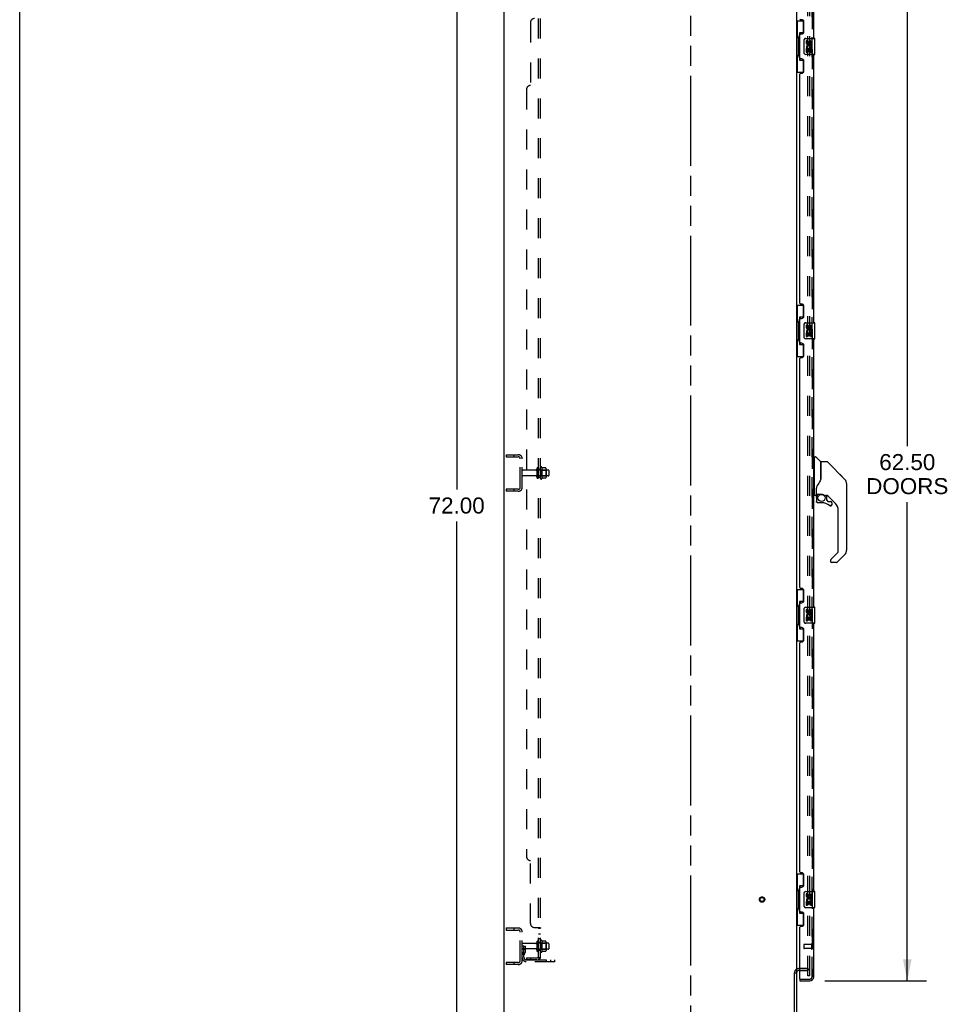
# Model space of a CAD drawing. Header units: inches. Extents: x 0 to 224, y 0 to 145.
# Tile 2 of 13: x 0 to 57, y 51 to 112. Entities that reach past the tile are written whole.
import ezdxf

# ---------------------------------------------------------------- set-up
doc = ezdxf.new("R2010")
doc.units = ezdxf.units.IN
doc.header["$LTSCALE"] = 12.302632
doc.header["$MEASUREMENT"] = 0
doc.linetypes.add('HIDDEN', pattern=[0.2, 0.1, -0.1])
doc.linetypes.add('PHANTOM', pattern=[0.8, 0.45, -0.05, 0.1, -0.05, 0.1, -0.05])
doc.layers.get('0').update_dxf_attribs({"linetype": 'CONTINUOUS'})
for name, color, linetype in [('DEFAULT_2', 8, 'HIDDEN'), ('DIMENSIONS', 7, 'CONTINUOUS'), ('DOOR_2_ASSEMBLY', 7, 'CONTINUOUS'), ('DOOR_3_ASSEMBLY', 7, 'CONTINUOUS'), ('MAIN_DOOR_ASSEMBLY', 7, 'CONTINUOUS'), ('SUBPANELS', 7, 'CONTINUOUS')]:
    doc.layers.add(name, color=color, linetype=linetype)
doc.styles.get("Standard").update_dxf_attribs({"font": 'arial.ttf'})
doc.dimstyles.new('DIMSTYLE_1', dxfattribs={"dimtxt": 0.986842, "dimasz": 1.315789, "dimexe": 0.09, "dimexo": 0.07, "dimgap": 0.0375, "dimtad": 0, "dimtih": 1, "dimtoh": 1, "dimzin": 4, "dimdsep": 46, "dimtxsty": 'Standard', "dimblk": '_FILLED', "dimblk1": '_FILLED', "dimblk2": '_FILLED', "dimcen": 0.09, "dimadec": 3, "dimazin": 1, "dimtfac": 1, "dimtdec": 3, "dimtofl": 0, "dimtmove": 0, "dimatfit": 3, "dimldrblk": '_FILLED', "dimfxl": 0, "dimtolj": 1, "dimtzin": 4, "dimarcsym": 0})

# ---------------------------------------------------------------- blocks, each defined once
blk = doc.blocks.new('_FILLED')
at = {"color": 0, "linetype": 'ByBlock'}
blk.add_solid([(0, 0), (-1, 0.2), (-1, -0.2)], dxfattribs=at)
blk = doc.blocks.new('*D18')
at = {"layer": 'DIMENSIONS', "color": 2, "linetype": 'Continuous'}
for p, q in [((28.942, 118.126), (25.703, 118.126)), ((26.887, 118.126), (26.887, 83.113)), ((26.887, 46.126), (26.887, 81.139)), ((28.942, 46.126), (25.703, 46.126))]:
    blk.add_line(p, q, dxfattribs=at)
at = {"layer": 'DIMENSIONS', "color": 2, "linetype": 'Continuous', "xscale": 1.3157894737, "yscale": 1.3157894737, "zscale": 1.3157894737}
for p, rotation in [((26.887, 118.126), 90), ((26.887, 46.126), 270)]:
    blk.add_blockref('_FILLED', p, dxfattribs=dict(at, rotation=rotation))
at = {"layer": 'DIMENSIONS', "color": 2, "linetype": 'Continuous', "insert": (26.887, 82.62), "char_height": 0.9868, "width": 3.44844, "attachment_point": 2, "line_spacing_factor": 0.9}
blk.add_mtext('72.00', dxfattribs=at)
blk = doc.blocks.new('*D19')
at = {"layer": 'DIMENSIONS', "color": 2, "linetype": 'Continuous'}
for p, q in [((49.533, 115.376), (55.797, 115.376)), ((54.613, 115.376), (54.613, 85.786)), ((54.613, 52.876), (54.613, 82.332)), ((49.533, 52.876), (55.797, 52.876))]:
    blk.add_line(p, q, dxfattribs=at)
at = {"layer": 'DIMENSIONS', "color": 2, "linetype": 'Continuous', "xscale": 1.3157894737, "yscale": 1.3157894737, "zscale": 1.3157894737}
for p, rotation in [((54.613, 115.376), 90), ((54.613, 52.876), 270)]:
    blk.add_blockref('_FILLED', p, dxfattribs=dict(at, rotation=rotation))
at = {"layer": 'DIMENSIONS', "color": 2, "linetype": 'Continuous', "insert": (54.613, 85.292), "char_height": 0.9868, "width": 5.04794, "attachment_point": 2, "line_spacing_factor": 0.9}
blk.add_mtext('62.50\\PDOORS', dxfattribs=at)

msp = doc.modelspace()

# ---------------------------------------------------------------- linework, layer by layer
at = {"color": 7, "linetype": 'Continuous'}
for p, q in [((0, 0), (0, 144.737)), ((29.8, 46.251), (29.8, 118.001)), ((47.8, 114.845), (47.8, 53.407)), ((47.675, 46.376), (47.675, 53.37)), ((47.682, 53.376), (47.8, 53.376)), ((47.8, 53.376), (47.8, 46.376)), ((47.81, 53.601), (47.815, 53.601)), ((47.925, 53.626), (48.004, 53.626)), ((48.004, 53.501), (47.925, 53.501))]:
    msp.add_line(p, q, dxfattribs=at)
at = {"color": 7, "linetype": 'PHANTOM'}
msp.add_line((41.3, 43.983), (41.3, 121.047), dxfattribs=at)
at = {"color": 7, "linetype": 'Continuous'}
msp.add_arc((47.925, 53.376), 0.125, 90, 180, dxfattribs=at)
at = {"color": 3, "linetype": 'Continuous'}
msp.add_arc((47.925, 53.376), 0.25, 90, 119.5861, dxfattribs=at)
at = {"layer": 'DEFAULT_2', "color": 8, "linetype": 'HIDDEN'}
for p, q in [((48.488, 53.189), (48.488, 115.064)), ((48.613, 53.189), (48.613, 115.064)), ((29.925, 85.251), (29.925, 85.126)), ((29.925, 85.251), (30.675, 85.251)), ((29.925, 85.126), (30.675, 85.126)), ((30.401, 85.251), (30.401, 85.126)), ((30.8, 83.251), (30.8, 85.001)), ((30.925, 83.251), (30.925, 85.001)), ((31.757, 84.292), (30.955, 84.292)), ((31.819, 84.391), (31.819, 83.862)), ((31.925, 83.862), (31.925, 84.391)), ((32.52, 84.309), (31.925, 84.309)), ((32.05, 83.792), (32.05, 84.46)), ((32.07, 84.31), (32.05, 84.33)), ((32.07, 84.31), (32.07, 83.943)), ((32.07, 84.31), (32.366, 84.31)), ((32.12, 84.482), (32.12, 83.77)), ((32.365, 84.445), (32.147, 84.445)), ((32.366, 84.31), (32.386, 84.33)), ((32.366, 84.31), (32.366, 83.943)), ((32.386, 84.382), (32.386, 83.871)), ((32.55, 84.279), (32.55, 83.973)), ((31.757, 83.96), (30.955, 83.96)), ((32.52, 83.943), (31.925, 83.943)), ((32.07, 83.943), (32.05, 83.923)), ((32.07, 83.943), (32.366, 83.943)), ((32.365, 83.807), (32.147, 83.807)), ((32.366, 83.943), (32.386, 83.923)), ((29.925, 83.126), (29.925, 83.001)), ((30.675, 83.126), (29.925, 83.126)), ((30.401, 83.126), (30.401, 83.001)), ((30.675, 83.001), (29.925, 83.001)), ((29.925, 56.126), (30.675, 56.126)), ((29.925, 56.126), (29.925, 56.001)), ((29.925, 56.001), (30.675, 56.001)), ((30.401, 56.126), (30.401, 56.001)), ((30.8, 54.126), (30.8, 55.876)), ((30.925, 54.126), (30.925, 55.876)), ((31.757, 55.167), (30.955, 55.167)), ((31.819, 55.266), (31.819, 54.737)), ((31.925, 54.737), (31.925, 55.266)), ((32.52, 55.184), (31.925, 55.184)), ((32.05, 54.667), (32.05, 55.335)), ((32.07, 55.185), (32.05, 55.205)), ((32.07, 55.185), (32.366, 55.185)), ((32.07, 55.185), (32.07, 54.818)), ((32.12, 55.357), (32.12, 54.645)), ((32.365, 55.32), (32.147, 55.32)), ((32.366, 55.185), (32.386, 55.205)), ((32.366, 55.185), (32.366, 54.818)), ((32.386, 55.257), (32.386, 54.746)), ((32.55, 55.154), (32.55, 54.848)), ((31.029, 55.001), (30.925, 55.001)), ((31.757, 54.835), (30.955, 54.835)), ((31.013, 54.655), (30.964, 54.587)), ((31.015, 54.661), (31.015, 55.001)), ((31.015, 54.826), (31.119, 54.826)), ((31.029, 55.001), (31.119, 55.001)), ((31.029, 54.3), (31.029, 55.001)), ((31.098, 54.594), (31.049, 54.526)), ((31.119, 54.661), (31.119, 55.001)), ((32.52, 54.818), (31.925, 54.818)), ((32.07, 54.818), (32.05, 54.798)), ((32.07, 54.818), (32.366, 54.818)), ((32.365, 54.682), (32.147, 54.682)), ((32.366, 54.818), (32.386, 54.798)), ((30.675, 54.001), (29.925, 54.001)), ((29.925, 54.001), (29.925, 53.876)), ((30.401, 54.001), (30.401, 53.876)), ((31.172, 54.157), (32.925, 54.157)), ((32.925, 54.053), (31.172, 54.053)), ((32.422, 54.053), (32.422, 54.157)), ((32.678, 54.053), (32.678, 54.157)), ((32.925, 54.053), (32.925, 54.157)), ((30.675, 53.876), (29.925, 53.876)), ((48.425, 53.626), (47.925, 53.626)), ((48.004, 53.626), (48.425, 53.626)), ((48.004, 53.501), (48.425, 53.501)), ((48.613, 53.189), (48.488, 53.189)), ((48.613, 53.189), (48.488, 53.189))]:
    msp.add_line(p, q, dxfattribs=at)
for points in [[(32.147, 84.445), (32.146, 84.445), (32.144, 84.445), (32.143, 84.446), (32.143, 84.446), (32.142, 84.446), (32.141, 84.447), (32.141, 84.447), (32.14, 84.447), (32.14, 84.448), (32.14, 84.448), (32.139, 84.448), (32.139, 84.449), (32.139, 84.449), (32.139, 84.449), (32.138, 84.45), (32.138, 84.45), (32.138, 84.45), (32.138, 84.45)], [(32.374, 84.439), (32.373, 84.441), (32.372, 84.442), (32.371, 84.443), (32.37, 84.444), (32.368, 84.445), (32.366, 84.445), (32.365, 84.445)], [(32.138, 83.802), (32.138, 83.802), (32.138, 83.803), (32.138, 83.803), (32.139, 83.803), (32.139, 83.803), (32.139, 83.804), (32.139, 83.804), (32.14, 83.804), (32.14, 83.805), (32.14, 83.805), (32.141, 83.805), (32.141, 83.806), (32.142, 83.806), (32.143, 83.806), (32.143, 83.807), (32.144, 83.807), (32.146, 83.807), (32.147, 83.807)], [(32.374, 83.813), (32.373, 83.812), (32.372, 83.81), (32.371, 83.809), (32.37, 83.808), (32.368, 83.808), (32.366, 83.807), (32.365, 83.807)], [(32.147, 55.32), (32.146, 55.32), (32.144, 55.32), (32.143, 55.321), (32.143, 55.321), (32.142, 55.321), (32.141, 55.322), (32.141, 55.322), (32.14, 55.322), (32.14, 55.323), (32.14, 55.323), (32.139, 55.323), (32.139, 55.324), (32.139, 55.324), (32.139, 55.324), (32.138, 55.325), (32.138, 55.325), (32.138, 55.325), (32.138, 55.325)], [(32.374, 55.314), (32.373, 55.316), (32.372, 55.317), (32.371, 55.318), (32.37, 55.319), (32.368, 55.32), (32.366, 55.32), (32.365, 55.32)], [(32.138, 54.677), (32.138, 54.677), (32.138, 54.678), (32.138, 54.678), (32.139, 54.678), (32.139, 54.678), (32.139, 54.679), (32.139, 54.679), (32.14, 54.679), (32.14, 54.68), (32.14, 54.68), (32.141, 54.68), (32.141, 54.681), (32.142, 54.681), (32.143, 54.681), (32.143, 54.682), (32.144, 54.682), (32.146, 54.682), (32.147, 54.682)], [(32.374, 54.688), (32.373, 54.687), (32.372, 54.685), (32.371, 54.684), (32.37, 54.683), (32.368, 54.683), (32.366, 54.682), (32.365, 54.682)]]:
    msp.add_lwpolyline(points, dxfattribs=at)
for radius in [0.164, 0.124]:
    msp.add_circle((45.675, 57.876), radius, dxfattribs=at)
for centre, radius, start, end in [((30.675, 85.001), 0.25, 0, 90), ((30.675, 85.001), 0.125, 0, 90), ((30.955, 84.262), 0.03, 90, 180), ((31.757, 84.355), 0.0625, 270, 360), ((31.872, 84.391), 0.053, 0, 180), ((32.089, 84.46), 0.0384, 34.44966, 180), ((31.52, 84.126), 0.698, 27.6814, 30.66313), ((32.245, 84.382), 0.141, 0, 23.95), ((32.52, 84.279), 0.03, 0, 90), ((30.955, 83.99), 0.03, 180, 270), ((31.757, 83.898), 0.0625, 0, 90), ((31.872, 83.862), 0.053, 180, 360), ((32.089, 83.792), 0.0384, 180, 325.55034), ((31.52, 84.126), 0.698, 329.33687, 332.3186), ((32.245, 83.871), 0.141, 336.05, 360), ((32.52, 83.973), 0.03, 270, 360), ((30.675, 83.251), 0.25, 270, 360), ((30.675, 83.251), 0.125, 270, 360), ((30.675, 55.876), 0.25, 0, 90), ((30.675, 55.876), 0.125, 0, 90), ((30.955, 55.137), 0.03, 90, 180), ((31.757, 55.23), 0.0625, 270, 360), ((31.872, 55.266), 0.053, 0, 180), ((32.089, 55.335), 0.0384, 34.44966, 180), ((31.52, 55.001), 0.698, 27.6814, 30.66313), ((32.245, 55.257), 0.141, 0, 23.95), ((32.52, 55.154), 0.03, 0, 90), ((30.955, 54.865), 0.03, 180, 270), ((31.133, 54.465), 0.208, 144.24611, 180), ((31.005, 54.661), 0.01, 324.24611, 360), ((31.005, 54.661), 0.114, 324.24611, 360), ((31.757, 54.773), 0.0625, 0, 90), ((31.872, 54.737), 0.053, 180, 360), ((32.089, 54.667), 0.0384, 180, 325.55034), ((31.52, 55.001), 0.698, 329.33687, 332.3186), ((32.245, 54.746), 0.141, 336.05, 360), ((32.52, 54.848), 0.03, 270, 360), ((30.675, 54.126), 0.25, 270, 360), ((30.675, 54.126), 0.125, 270, 360), ((31.172, 54.3), 0.246, 180, 270), ((31.133, 54.465), 0.104, 144.24611, 180), ((31.172, 54.3), 0.142, 180, 270), ((47.925, 53.376), 0.25, 119.5861, 180), ((48.425, 53.439), 0.188, 0, 90), ((48.425, 53.439), 0.0625, 0, 90)]:
    msp.add_arc(centre, radius, start, end, dxfattribs=at)
at = {"layer": 'DOOR_2_ASSEMBLY', "color": 8, "linetype": 'HIDDEN'}
for p, q in [((48.754, 115.13), (48.754, 53.123)), ((48.024, 52.98), (48.612, 52.98))]:
    msp.add_line(p, q, dxfattribs=at)
msp.add_arc((48.612, 53.123), 0.142, 270, 360, dxfattribs=at)
at = {"layer": 'DOOR_3_ASSEMBLY', "color": 8, "linetype": 'HIDDEN'}
for p, q in [((48.754, 53.123), (48.754, 115.13)), ((48.254, 55.094), (48.254, 54.866)), ((48.711, 55.104), (48.264, 55.104)), ((48.711, 54.856), (48.264, 54.856)), ((48.711, 55.122), (48.711, 54.838)), ((48.024, 52.98), (48.612, 52.98))]:
    msp.add_line(p, q, dxfattribs=at)
at = {"layer": 'DOOR_3_ASSEMBLY', "color": 3, "linetype": 'Continuous'}
for p, q in [((48.858, 110.876), (48.858, 115.13)), ((48.124, 112.024), (48.064, 112.024)), ((48.254, 111.274), (48.254, 111.894)), ((48.004, 109.669), (48.004, 111.084)), ((48.064, 111.144), (48.124, 111.144)), ((48.858, 93.376), (48.858, 109.876)), ((48.124, 109.609), (48.064, 109.609)), ((48.254, 108.859), (48.254, 109.479)), ((48.004, 94.584), (48.004, 108.669)), ((48.064, 108.729), (48.124, 108.729)), ((48.124, 94.524), (48.064, 94.524)), ((48.254, 93.774), (48.254, 94.394)), ((48.004, 92.169), (48.004, 93.584)), ((48.064, 93.644), (48.124, 93.644)), ((48.124, 92.109), (48.064, 92.109)), ((48.858, 75.876), (48.858, 92.376)), ((48.254, 91.359), (48.254, 91.979)), ((48.004, 77.084), (48.004, 91.169)), ((48.064, 91.229), (48.124, 91.229)), ((48.124, 77.024), (48.064, 77.024)), ((48.254, 76.274), (48.254, 76.894)), ((48.004, 74.669), (48.004, 76.084)), ((48.064, 76.144), (48.124, 76.144)), ((48.124, 74.609), (48.064, 74.609)), ((48.858, 58.376), (48.858, 74.876)), ((48.254, 73.859), (48.254, 74.479)), ((48.004, 59.584), (48.004, 73.669)), ((48.064, 73.729), (48.124, 73.729)), ((48.124, 59.524), (48.064, 59.524)), ((48.254, 58.774), (48.254, 59.394)), ((48.004, 57.169), (48.004, 58.584)), ((48.064, 58.644), (48.124, 58.644)), ((48.124, 57.109), (48.064, 57.109)), ((48.254, 56.359), (48.254, 56.979)), ((48.858, 53.123), (48.858, 57.376)), ((48.004, 53), (48.004, 56.169)), ((48.064, 56.229), (48.124, 56.229)), ((48.004, 52.876), (48.612, 52.876))]:
    msp.add_line(p, q, dxfattribs=at)
at = {"layer": 'DOOR_3_ASSEMBLY', "color": 7, "linetype": 'Continuous'}
for p, q in [((47.8, 111.951), (48.241, 111.951)), ((47.839, 111.951), (47.839, 110.926)), ((48.204, 111.951), (48.204, 111.171)), ((47.818, 110.926), (47.818, 109.826)), ((47.818, 110.926), (47.94, 110.926)), ((47.94, 110.956), (47.94, 110.977)), ((47.94, 109.826), (47.94, 110.926)), ((47.977, 111.216), (47.977, 109.536)), ((48.204, 111.216), (47.977, 111.216)), ((48.263, 109.976), (48.263, 110.776)), ((48.363, 110.876), (48.903, 110.876)), ((48.401, 110.722), (48.401, 110.586)), ((48.464, 110.722), (48.401, 110.722)), ((48.464, 110.586), (48.464, 110.722)), ((48.529, 110.648), (48.529, 110.579)), ((48.59, 110.586), (48.59, 110.628)), ((48.645, 110.297), (48.702, 110.272)), ((48.652, 110.628), (48.652, 110.491)), ((48.652, 110.491), (48.715, 110.491)), ((48.715, 110.491), (48.715, 110.628)), ((48.918, 109.891), (48.918, 110.861)), ((47.818, 109.826), (47.94, 109.826)), ((47.839, 109.826), (47.839, 108.801)), ((47.94, 109.775), (47.94, 109.796)), ((48.903, 109.876), (48.363, 109.876)), ((48.401, 110.261), (48.401, 110.03)), ((48.419, 110.261), (48.401, 110.261)), ((48.401, 110.03), (48.464, 110.03)), ((48.454, 110.261), (48.481, 110.28)), ((48.454, 110.261), (48.715, 110.261)), ((48.464, 110.03), (48.464, 110.198)), ((48.464, 110.198), (48.529, 110.198)), ((48.529, 110.198), (48.529, 110.062)), ((48.529, 110.062), (48.59, 110.062)), ((48.59, 110.062), (48.59, 110.198)), ((48.59, 110.198), (48.652, 110.198)), ((48.652, 110.198), (48.652, 110.03)), ((48.652, 110.03), (48.715, 110.03)), ((48.715, 110.03), (48.715, 110.261)), ((47.977, 109.536), (48.204, 109.536)), ((48.204, 109.581), (48.204, 108.801)), ((47.8, 108.801), (48.241, 108.801)), ((47.8, 94.451), (48.241, 94.451)), ((47.839, 94.451), (47.839, 93.426)), ((48.204, 94.451), (48.204, 93.671)), ((47.818, 93.426), (47.818, 92.326)), ((47.818, 93.426), (47.94, 93.426)), ((47.94, 93.456), (47.94, 93.477)), ((47.94, 92.326), (47.94, 93.426)), ((47.977, 93.716), (47.977, 92.036)), ((48.204, 93.716), (47.977, 93.716)), ((48.363, 93.376), (48.903, 93.376)), ((48.918, 92.391), (48.918, 93.361)), ((48.263, 92.476), (48.263, 93.276)), ((48.401, 93.222), (48.401, 93.086)), ((48.464, 93.222), (48.401, 93.222)), ((48.401, 92.761), (48.401, 92.53)), ((48.419, 92.761), (48.401, 92.761)), ((48.454, 92.761), (48.481, 92.78)), ((48.454, 92.761), (48.715, 92.761)), ((48.464, 93.086), (48.464, 93.222)), ((48.529, 93.148), (48.529, 93.079)), ((48.59, 93.086), (48.59, 93.128)), ((48.645, 92.797), (48.702, 92.772)), ((48.652, 93.128), (48.652, 92.991)), ((48.652, 92.991), (48.715, 92.991)), ((48.715, 92.991), (48.715, 93.128)), ((48.715, 92.53), (48.715, 92.761)), ((47.818, 92.326), (47.94, 92.326)), ((47.839, 92.326), (47.839, 91.301)), ((47.94, 92.275), (47.94, 92.296)), ((48.903, 92.376), (48.363, 92.376)), ((48.401, 92.53), (48.464, 92.53)), ((48.464, 92.53), (48.464, 92.698)), ((48.464, 92.698), (48.529, 92.698)), ((48.529, 92.698), (48.529, 92.562)), ((48.529, 92.562), (48.59, 92.562)), ((48.59, 92.562), (48.59, 92.698)), ((48.59, 92.698), (48.652, 92.698)), ((48.652, 92.698), (48.652, 92.53)), ((48.652, 92.53), (48.715, 92.53)), ((47.977, 92.036), (48.204, 92.036)), ((48.204, 92.081), (48.204, 91.301)), ((47.8, 91.301), (48.241, 91.301)), ((48.898, 85.071), (48.858, 85.071)), ((48.898, 82.756), (48.898, 85.122)), ((48.906, 85.13), (48.96, 85.13)), ((49.283, 84.824), (48.988, 85.119)), ((49.291, 84.803), (49.291, 83.751)), ((49.299, 83.763), (49.299, 84.807)), ((49.66, 84.815), (49.307, 84.815)), ((49.716, 84.792), (50.759, 83.749)), ((49.299, 83.772), (49.278, 83.714)), ((50.453, 84.055), (50.453, 84.055)), ((50.759, 83.749), (50.459, 84.049)), ((50.826, 83.66), (50.826, 83.659)), ((49.016, 83.193), (49.016, 83.19)), ((49.016, 83.19), (49.016, 82.788)), ((49.016, 83.112), (49.017, 83.118)), ((49.016, 83.105), (49.016, 83.112)), ((49.017, 83.118), (49.018, 83.125)), ((49.018, 83.125), (49.019, 83.131)), ((49.019, 83.131), (49.02, 83.138)), ((49.025, 83.219), (49.024, 83.195)), ((49.024, 82.839), (49.024, 83.195)), ((50.874, 83.471), (50.874, 79.368)), ((48.898, 82.807), (48.858, 82.807)), ((48.976, 82.748), (48.906, 82.748)), ((49.02, 82.615), (49.02, 82.378)), ((49.022, 82.615), (49.031, 82.615)), ((49.043, 82.82), (49.339, 82.82)), ((49.143, 82.82), (49.077, 82.754)), ((49.083, 82.749), (49.081, 82.751)), ((49.085, 82.747), (49.083, 82.749)), ((49.535, 82.748), (49.611, 82.748)), ((49.65, 82.744), (49.65, 82.461)), ((49.653, 82.453), (49.725, 82.381)), ((50.189, 82.252), (49.694, 82.747)), ((49.031, 82.378), (49.022, 82.378)), ((49.335, 82.299), (49.098, 82.299)), ((49.733, 82.378), (49.886, 82.378)), ((49.894, 82.103), (49.886, 82.103)), ((49.963, 82.18), (49.954, 82.18)), ((49.963, 82.18), (49.962, 82.171)), ((49.965, 82.299), (49.965, 82.18)), ((50.362, 79.283), (50.362, 81.834)), ((49.908, 78.795), (50.339, 79.227)), ((50.759, 79.09), (50.307, 78.637)), ((49.89, 78.753), (49.89, 78.693)), ((50.251, 78.614), (49.969, 78.614)), ((47.8, 76.951), (48.241, 76.951)), ((47.839, 76.951), (47.839, 75.926)), ((48.204, 76.951), (48.204, 76.171)), ((47.818, 75.926), (47.94, 75.926)), ((47.818, 75.926), (47.818, 74.826)), ((47.94, 75.956), (47.94, 75.977)), ((47.94, 74.826), (47.94, 75.926)), ((48.204, 76.216), (47.977, 76.216)), ((47.977, 76.216), (47.977, 74.536)), ((48.263, 74.976), (48.263, 75.776)), ((48.363, 75.876), (48.903, 75.876)), ((48.918, 74.891), (48.918, 75.861)), ((48.464, 75.722), (48.401, 75.722)), ((48.401, 75.722), (48.401, 75.586)), ((48.419, 75.261), (48.401, 75.261)), ((48.401, 75.261), (48.401, 75.03)), ((48.454, 75.261), (48.481, 75.28)), ((48.454, 75.261), (48.715, 75.261)), ((48.464, 75.586), (48.464, 75.722)), ((48.464, 75.198), (48.529, 75.198)), ((48.464, 75.03), (48.464, 75.198)), ((48.529, 75.648), (48.529, 75.579)), ((48.529, 75.198), (48.529, 75.062)), ((48.59, 75.586), (48.59, 75.628)), ((48.59, 75.198), (48.652, 75.198)), ((48.59, 75.062), (48.59, 75.198)), ((48.645, 75.297), (48.702, 75.272)), ((48.652, 75.628), (48.652, 75.491)), ((48.652, 75.491), (48.715, 75.491)), ((48.652, 75.198), (48.652, 75.03)), ((48.715, 75.491), (48.715, 75.628)), ((48.715, 75.03), (48.715, 75.261)), ((47.818, 74.826), (47.94, 74.826)), ((47.839, 74.826), (47.839, 73.801)), ((47.94, 74.775), (47.94, 74.796)), ((47.977, 74.536), (48.204, 74.536)), ((48.204, 74.581), (48.204, 73.801)), ((48.903, 74.876), (48.363, 74.876)), ((48.401, 75.03), (48.464, 75.03)), ((48.529, 75.062), (48.59, 75.062)), ((48.652, 75.03), (48.715, 75.03)), ((47.8, 73.801), (48.241, 73.801)), ((47.8, 59.451), (48.241, 59.451)), ((47.839, 59.451), (47.839, 58.426)), ((48.204, 59.451), (48.204, 58.671)), ((47.818, 58.426), (47.94, 58.426)), ((47.818, 58.426), (47.818, 57.326)), ((47.94, 58.456), (47.94, 58.477)), ((47.94, 57.326), (47.94, 58.426)), ((48.204, 58.716), (47.977, 58.716)), ((47.977, 58.716), (47.977, 57.036)), ((48.263, 57.476), (48.263, 58.276)), ((48.363, 58.376), (48.903, 58.376)), ((48.464, 58.222), (48.401, 58.222)), ((48.401, 58.222), (48.401, 58.086)), ((48.464, 58.086), (48.464, 58.222)), ((48.918, 57.391), (48.918, 58.361)), ((48.419, 57.761), (48.401, 57.761)), ((48.401, 57.761), (48.401, 57.53)), ((48.454, 57.761), (48.481, 57.78)), ((48.454, 57.761), (48.715, 57.761)), ((48.464, 57.698), (48.529, 57.698)), ((48.464, 57.53), (48.464, 57.698)), ((48.529, 58.148), (48.529, 58.079)), ((48.529, 57.698), (48.529, 57.562)), ((48.59, 58.086), (48.59, 58.128)), ((48.59, 57.698), (48.652, 57.698)), ((48.59, 57.562), (48.59, 57.698)), ((48.645, 57.797), (48.702, 57.772)), ((48.652, 58.128), (48.652, 57.991)), ((48.652, 57.991), (48.715, 57.991)), ((48.652, 57.698), (48.652, 57.53)), ((48.715, 57.991), (48.715, 58.128)), ((48.715, 57.53), (48.715, 57.761)), ((47.818, 57.326), (47.94, 57.326)), ((47.839, 57.326), (47.839, 56.301)), ((47.94, 57.275), (47.94, 57.296)), ((47.977, 57.036), (48.204, 57.036)), ((48.204, 57.081), (48.204, 56.301)), ((48.903, 57.376), (48.363, 57.376)), ((48.401, 57.53), (48.464, 57.53)), ((48.529, 57.562), (48.59, 57.562)), ((48.652, 57.53), (48.715, 57.53)), ((47.8, 56.301), (48.241, 56.301)), ((48.004, 52.98), (48.024, 52.98)), ((48.004, 52.98), (48.004, 52.876))]:
    msp.add_line(p, q, dxfattribs=at)
for points in [[(47.977, 111.192), (47.977, 111.189), (47.978, 111.185), (47.979, 111.181), (47.98, 111.177), (47.982, 111.172), (47.984, 111.167), (47.986, 111.162), (47.989, 111.156), (47.993, 111.149), (47.997, 111.142), (48.001, 111.135), (48.006, 111.127), (48.011, 111.119), (48.013, 111.115)], [(48.263, 110.776), (48.264, 110.782), (48.264, 110.789), (48.265, 110.795), (48.266, 110.801), (48.268, 110.807), (48.27, 110.812)], [(48.27, 109.94), (48.268, 109.946), (48.266, 109.952), (48.265, 109.958), (48.264, 109.964), (48.264, 109.97), (48.263, 109.976)], [(48.013, 109.637), (48.011, 109.634), (48.006, 109.625), (48.001, 109.617), (47.997, 109.61), (47.993, 109.603), (47.989, 109.597), (47.986, 109.591), (47.984, 109.585), (47.982, 109.58), (47.98, 109.575), (47.979, 109.571), (47.978, 109.567), (47.977, 109.563), (47.977, 109.56)], [(47.977, 93.692), (47.977, 93.689), (47.978, 93.685), (47.979, 93.681), (47.98, 93.677), (47.982, 93.672), (47.984, 93.667), (47.986, 93.662), (47.989, 93.656), (47.993, 93.649), (47.997, 93.642), (48.001, 93.635), (48.006, 93.627), (48.011, 93.619), (48.013, 93.615)], [(48.263, 93.276), (48.264, 93.282), (48.264, 93.289), (48.265, 93.295), (48.266, 93.301), (48.268, 93.307), (48.27, 93.312)], [(48.013, 92.137), (48.011, 92.134), (48.006, 92.125), (48.001, 92.117), (47.997, 92.11), (47.993, 92.103), (47.989, 92.097), (47.986, 92.091), (47.984, 92.085), (47.982, 92.08), (47.98, 92.075), (47.979, 92.071), (47.978, 92.067), (47.977, 92.063), (47.977, 92.06)], [(48.27, 92.44), (48.268, 92.446), (48.266, 92.452), (48.265, 92.458), (48.264, 92.464), (48.264, 92.47), (48.263, 92.476)], [(49.716, 84.792), (49.708, 84.799), (49.7, 84.805), (49.691, 84.809), (49.681, 84.812), (49.671, 84.814), (49.66, 84.815)], [(49.278, 83.714), (49.247, 83.646), (49.211, 83.575), (49.169, 83.504), (49.122, 83.431), (49.077, 83.365)], [(49.291, 83.939), (49.293, 83.939), (49.296, 83.937), (49.297, 83.936), (49.299, 83.935), (49.299, 83.933), (49.299, 83.932)], [(50.866, 83.548), (50.859, 83.578), (50.845, 83.618), (50.827, 83.657), (50.806, 83.693), (50.78, 83.726), (50.759, 83.749)], [(49.016, 83.197), (49.016, 83.196), (49.016, 83.193)], [(49.02, 83.138), (49.021, 83.141), (49.022, 83.145), (49.023, 83.149), (49.024, 83.15)], [(49.077, 83.365), (49.066, 83.349), (49.051, 83.32), (49.039, 83.288), (49.03, 83.254), (49.025, 83.219)], [(49.022, 82.615), (49.023, 82.63), (49.024, 82.646), (49.027, 82.661), (49.031, 82.675), (49.037, 82.69), (49.043, 82.704), (49.051, 82.717), (49.059, 82.73), (49.069, 82.742), (49.079, 82.753)], [(49.085, 82.747), (49.075, 82.736), (49.066, 82.724), (49.058, 82.712), (49.051, 82.699), (49.045, 82.686), (49.04, 82.673), (49.036, 82.659), (49.033, 82.644), (49.032, 82.63), (49.031, 82.615)], [(49.081, 82.751), (49.08, 82.752), (49.079, 82.752), (49.079, 82.753), (49.079, 82.753)], [(49.339, 82.82), (49.342, 82.82), (49.355, 82.819), (49.369, 82.818), (49.382, 82.816), (49.394, 82.813), (49.406, 82.81), (49.418, 82.807), (49.428, 82.803), (49.438, 82.799), (49.448, 82.795), (49.456, 82.791), (49.464, 82.787), (49.472, 82.783), (49.478, 82.779), (49.484, 82.776), (49.49, 82.772), (49.495, 82.769), (49.5, 82.766), (49.508, 82.76)], [(49.508, 82.76), (49.511, 82.758), (49.515, 82.756), (49.518, 82.754), (49.52, 82.753), (49.523, 82.751), (49.526, 82.75), (49.529, 82.749), (49.534, 82.748)], [(49.098, 82.301), (49.09, 82.302), (49.081, 82.303), (49.073, 82.305), (49.065, 82.309), (49.058, 82.313), (49.051, 82.318), (49.044, 82.323), (49.039, 82.33), (49.034, 82.337), (49.03, 82.344), (49.026, 82.352), (49.024, 82.361), (49.022, 82.369), (49.022, 82.378)], [(49.031, 82.378), (49.031, 82.37), (49.033, 82.362), (49.035, 82.355), (49.038, 82.348), (49.041, 82.342), (49.046, 82.335), (49.051, 82.33), (49.056, 82.325), (49.063, 82.32), (49.069, 82.317), (49.076, 82.314), (49.083, 82.312), (49.091, 82.31), (49.099, 82.31)], [(49.098, 82.301), (49.098, 82.301), (49.098, 82.302), (49.099, 82.303), (49.099, 82.304), (49.099, 82.305), (49.099, 82.306), (49.099, 82.31)], [(49.886, 82.103), (49.877, 82.103), (49.868, 82.105), (49.86, 82.107), (49.852, 82.111), (49.844, 82.115), (49.837, 82.12)], [(49.843, 82.127), (49.849, 82.123), (49.856, 82.119), (49.863, 82.116), (49.87, 82.114), (49.878, 82.112), (49.885, 82.112), (49.893, 82.112), (49.9, 82.113), (49.908, 82.115), (49.915, 82.118), (49.922, 82.122), (49.928, 82.126), (49.934, 82.131), (49.939, 82.137), (49.943, 82.143), (49.947, 82.15), (49.95, 82.157), (49.952, 82.164), (49.953, 82.172), (49.954, 82.18)], [(49.962, 82.171), (49.961, 82.162), (49.958, 82.154), (49.955, 82.146), (49.951, 82.139), (49.946, 82.132), (49.94, 82.125), (49.934, 82.12), (49.927, 82.115), (49.919, 82.11), (49.911, 82.107), (49.903, 82.105), (49.894, 82.103)], [(49.908, 78.795), (49.907, 78.795), (49.906, 78.794), (49.905, 78.793), (49.904, 78.792), (49.904, 78.791), (49.903, 78.79)], [(47.977, 76.192), (47.977, 76.189), (47.978, 76.185), (47.979, 76.181), (47.98, 76.177), (47.982, 76.172), (47.984, 76.167), (47.986, 76.162), (47.989, 76.156), (47.993, 76.149), (47.997, 76.142), (48.001, 76.135), (48.006, 76.127), (48.011, 76.119), (48.013, 76.115)], [(48.263, 75.776), (48.264, 75.782), (48.264, 75.789), (48.265, 75.795), (48.266, 75.801), (48.268, 75.807), (48.27, 75.812)], [(48.013, 74.637), (48.011, 74.634), (48.006, 74.625), (48.001, 74.617), (47.997, 74.61), (47.993, 74.603), (47.989, 74.597), (47.986, 74.591), (47.984, 74.585), (47.982, 74.58), (47.98, 74.575), (47.979, 74.571), (47.978, 74.567), (47.977, 74.563), (47.977, 74.56)], [(48.27, 74.94), (48.268, 74.946), (48.266, 74.952), (48.265, 74.958), (48.264, 74.964), (48.264, 74.97), (48.263, 74.976)], [(47.977, 58.692), (47.977, 58.689), (47.978, 58.685), (47.979, 58.681), (47.98, 58.677), (47.982, 58.672), (47.984, 58.667), (47.986, 58.662), (47.989, 58.656), (47.993, 58.649), (47.997, 58.642), (48.001, 58.635), (48.006, 58.627), (48.011, 58.619), (48.013, 58.615)], [(48.263, 58.276), (48.264, 58.282), (48.264, 58.289), (48.265, 58.295), (48.266, 58.301), (48.268, 58.307), (48.27, 58.312)], [(48.013, 57.137), (48.011, 57.134), (48.006, 57.125), (48.001, 57.117), (47.997, 57.11), (47.993, 57.103), (47.989, 57.097), (47.986, 57.091), (47.984, 57.085), (47.982, 57.08), (47.98, 57.075), (47.979, 57.071), (47.978, 57.067), (47.977, 57.063), (47.977, 57.06)], [(48.27, 57.44), (48.268, 57.446), (48.266, 57.452), (48.265, 57.458), (48.264, 57.464), (48.264, 57.47), (48.263, 57.476)]]:
    msp.add_lwpolyline(points, dxfattribs=at)
msp.add_circle((49.335, 82.594), 0.217, dxfattribs=at)
at = {"layer": 'DOOR_3_ASSEMBLY', "color": 3, "linetype": 'Continuous'}
for centre, radius, start, end in [((48.064, 112.084), 0.06, 180, 270), ((48.124, 111.894), 0.13, 0, 90), ((48.064, 111.084), 0.06, 90, 180), ((48.124, 111.274), 0.13, 270, 360), ((48.064, 109.669), 0.06, 180, 270), ((48.124, 109.479), 0.13, 0, 90), ((48.064, 108.669), 0.06, 90, 180), ((48.124, 108.859), 0.13, 270, 360), ((48.064, 94.584), 0.06, 180, 270), ((48.124, 94.394), 0.13, 0, 90), ((48.064, 93.584), 0.06, 90, 180), ((48.124, 93.774), 0.13, 270, 360), ((48.064, 92.169), 0.06, 180, 270), ((48.124, 91.979), 0.13, 0, 90), ((48.064, 91.169), 0.06, 90, 180), ((48.124, 91.359), 0.13, 270, 360), ((48.064, 77.084), 0.06, 180, 270), ((48.124, 76.894), 0.13, 0, 90), ((48.064, 76.084), 0.06, 90, 180), ((48.124, 76.274), 0.13, 270, 360), ((48.064, 74.669), 0.06, 180, 270), ((48.124, 74.479), 0.13, 0, 90), ((48.064, 73.669), 0.06, 90, 180), ((48.124, 73.859), 0.13, 270, 360), ((48.064, 59.584), 0.06, 180, 270), ((48.124, 59.394), 0.13, 0, 90), ((48.064, 58.584), 0.06, 90, 180), ((48.124, 58.774), 0.13, 270, 360), ((48.064, 57.169), 0.06, 180, 270), ((48.124, 56.979), 0.13, 0, 90), ((48.124, 56.359), 0.13, 270, 360), ((48.064, 56.169), 0.06, 90, 180), ((48.024, 53), 0.02, 180, 270), ((48.612, 53.123), 0.246, 270, 360)]:
    msp.add_arc(centre, radius, start, end, dxfattribs=at)
at = {"layer": 'DOOR_3_ASSEMBLY', "color": 7, "linetype": 'Continuous'}
for centre, radius, start, end in [((48.363, 110.776), 0.1, 90, 158.79459), ((48.495, 110.586), 0.0943, 180, 360), ((48.555, 110.334), 0.154, 161.41988, 206.19629), ((48.558, 110.334), 0.157, 336.59665, 161.87913), ((48.495, 110.586), 0.0314, 180, 261.22946), ((48.558, 110.334), 0.0943, 336.59665, 215.11217), ((48.495, 110.591), 0.0362, 263.42855, 341.76278), ((48.621, 110.628), 0.0943, 68.69989, 167.43379), ((48.621, 110.628), 0.0314, 0, 180.04847), ((48.621, 110.628), 0.0943, 0, 68.67039), ((48.903, 110.861), 0.015, 0, 90), ((48.363, 109.976), 0.1, 201.20502, 270), ((48.558, 110.334), 0.157, 205.73705, 207.8532), ((48.903, 109.891), 0.015, 270, 360), ((48.363, 93.276), 0.1, 90, 158.79459), ((48.903, 93.361), 0.015, 0, 90), ((48.495, 93.086), 0.0943, 180, 360), ((48.555, 92.834), 0.154, 161.41988, 206.19629), ((48.558, 92.834), 0.157, 336.59665, 161.87913), ((48.558, 92.834), 0.157, 205.73705, 207.8532), ((48.495, 93.086), 0.0314, 180, 261.22946), ((48.558, 92.834), 0.0943, 336.59665, 215.11217), ((48.495, 93.091), 0.0362, 263.42855, 341.76278), ((48.621, 93.128), 0.0943, 68.69989, 167.43379), ((48.621, 93.128), 0.0314, 0, 180.04847), ((48.621, 93.128), 0.0943, 0, 68.67039), ((48.363, 92.476), 0.1, 201.20502, 270), ((48.903, 92.391), 0.015, 270, 360), ((48.906, 85.122), 0.00787, 90, 180), ((48.96, 85.091), 0.0394, 45, 90), ((49.262, 84.803), 0.0295, 0, 45), ((49.28, 84.633), 0.0197, 306.99405, 360), ((49.307, 84.807), 0.00787, 90, 180), ((50.48, 83.471), 0.394, 20.94788, 45), ((50.48, 83.471), 0.394, 0, 11.2904), ((48.906, 82.756), 0.00787, 180, 270), ((48.976, 82.788), 0.0394, 270, 360), ((49.217, 82.615), 0.197, 135, 180), ((49.043, 82.839), 0.0197, 180, 270), ((49.611, 82.551), 0.197, 50.64978, 90), ((49.661, 82.461), 0.0118, 180, 225), ((49.098, 82.378), 0.0787, 180, 270), ((49.335, 81.511), 0.787, 50.4788, 90), ((49.733, 82.389), 0.0118, 225, 270), ((49.886, 82.18), 0.0787, 230.4788, 360), ((49.886, 82.299), 0.0787, 0, 90), ((49.772, 81.834), 0.591, 0, 45), ((49.949, 78.753), 0.0591, 141.13263, 180), ((50.283, 79.283), 0.0787, 315, 360), ((50.48, 79.368), 0.394, 315, 360), ((49.969, 78.693), 0.0787, 180, 270), ((50.251, 78.693), 0.0787, 270, 315), ((48.363, 75.776), 0.1, 90, 158.79459), ((48.903, 75.861), 0.015, 0, 90), ((48.495, 75.586), 0.0943, 180, 360), ((48.555, 75.334), 0.154, 161.41988, 206.19629), ((48.558, 75.334), 0.157, 336.59665, 161.87913), ((48.558, 75.334), 0.157, 205.73705, 207.8532), ((48.495, 75.586), 0.0314, 180, 261.22946), ((48.558, 75.334), 0.0943, 336.59665, 215.11217), ((48.495, 75.591), 0.0362, 263.42855, 341.76278), ((48.621, 75.628), 0.0943, 68.69989, 167.43379), ((48.621, 75.628), 0.0314, 0, 180.04847), ((48.621, 75.628), 0.0943, 0, 68.67039), ((48.363, 74.976), 0.1, 201.20502, 270), ((48.903, 74.891), 0.015, 270, 360), ((48.363, 58.276), 0.1, 90, 158.79459), ((48.621, 58.128), 0.0943, 68.69989, 167.43379), ((48.621, 58.128), 0.0943, 0, 68.67039), ((48.903, 58.361), 0.015, 0, 90), ((48.495, 58.086), 0.0943, 180, 360), ((48.555, 57.834), 0.154, 161.41988, 206.19629), ((48.558, 57.834), 0.157, 336.59665, 161.87913), ((48.558, 57.834), 0.157, 205.73705, 207.8532), ((48.495, 58.086), 0.0314, 180, 261.22946), ((48.558, 57.834), 0.0943, 336.59665, 215.11217), ((48.495, 58.091), 0.0362, 263.42855, 341.76278), ((48.621, 58.128), 0.0314, 0, 180.04847), ((48.363, 57.476), 0.1, 201.20502, 270), ((48.903, 57.391), 0.015, 270, 360)]:
    msp.add_arc(centre, radius, start, end, dxfattribs=at)
at = {"layer": 'DOOR_3_ASSEMBLY', "color": 8, "linetype": 'HIDDEN'}
for centre, radius, start, end in [((48.733, 55.122), 0.0215, 0, 180), ((48.264, 55.094), 0.01, 90, 180), ((48.264, 54.866), 0.01, 180, 270), ((48.733, 54.838), 0.0215, 180, 360), ((48.612, 53.123), 0.142, 270, 360)]:
    msp.add_arc(centre, radius, start, end, dxfattribs=at)
at = {"layer": 'DOOR_3_ASSEMBLY', "color": 7, "linetype": 'Continuous'}
for centre, start_param, end_param in [((48.044, 110.967), 0.699287, 1.51401), ((48.044, 110.967), -4.655602, -3.84088), ((48.044, 109.786), 0.699287, 1.51401), ((48.044, 109.786), -4.655602, -3.84088), ((48.044, 93.467), 0.699287, 1.51401), ((48.044, 93.467), -4.655602, -3.84088), ((48.044, 92.286), 0.699287, 1.51401), ((48.044, 92.286), -4.655602, -3.84088), ((48.044, 75.967), 0.699287, 1.51401), ((48.044, 75.967), -4.655602, -3.84088), ((48.044, 74.786), 0.699287, 1.51401), ((48.044, 74.786), -4.655602, -3.84088), ((48.044, 58.467), 0.699287, 1.51401), ((48.044, 58.467), -4.655602, -3.84088), ((48.044, 57.286), 0.699287, 1.51401), ((48.044, 57.286), -4.655602, -3.84088)]:
    msp.add_ellipse(centre, major_axis=(0, 0.18), ratio=0.579493, start_param=start_param, end_param=end_param, dxfattribs=at)
at = {"layer": 'MAIN_DOOR_ASSEMBLY', "color": 8, "linetype": 'HIDDEN'}
for p, q in [((48.754, 115.13), (48.754, 53.123)), ((48.024, 52.98), (48.612, 52.98))]:
    msp.add_line(p, q, dxfattribs=at)
at = {"layer": 'MAIN_DOOR_ASSEMBLY', "color": 7, "linetype": 'Continuous'}
for centre, radius, start, end in [((50.48, 83.471), 0.394, 20.94788, 45), ((50.48, 83.471), 0.394, 6.14136, 8.06402), ((49.043, 82.839), 0.0197, 180, 270), ((50.48, 79.368), 0.394, 315, 360), ((49.969, 78.693), 0.0787, 188.98198, 270), ((50.251, 78.693), 0.0787, 270, 277.5)]:
    msp.add_arc(centre, radius, start, end, dxfattribs=at)
at = {"layer": 'MAIN_DOOR_ASSEMBLY', "color": 8, "linetype": 'HIDDEN'}
msp.add_arc((48.612, 53.123), 0.142, 270, 360, dxfattribs=at)
at = {"layer": 'SUBPANELS', "color": 8, "linetype": 'HIDDEN'}
for p, q in [((31.925, 54.282), (31.925, 113.97)), ((32.05, 54.282), (32.05, 113.97)), ((31.425, 111.845), (31.425, 107.97)), ((31.175, 107.72), (31.175, 60.532)), ((31.925, 84.376), (32.05, 84.376)), ((31.925, 83.876), (32.05, 83.876)), ((31.425, 56.407), (31.425, 60.282)), ((31.675, 56.157), (31.996, 56.157)), ((31.925, 56.122), (32.05, 56.122)), ((31.925, 55.76), (32.05, 55.76)), ((32.05, 56.123), (32.05, 56.122)), ((31.925, 55.479), (32.05, 55.479)), ((31.925, 55.251), (32.05, 55.251)), ((31.925, 54.751), (32.05, 54.751)), ((31.175, 54.282), (31.813, 54.282)), ((31.175, 54.282), (31.175, 54.157)), ((31.813, 54.157), (31.175, 54.157)), ((31.425, 54.282), (31.425, 54.157)), ((31.996, 54.244), (31.9, 54.323)), ((31.921, 54.305), (31.921, 54.305)), ((31.925, 54.303), (31.925, 54.302)), ((31.925, 54.282), (32.05, 54.282))]:
    msp.add_line(p, q, dxfattribs=at)
for points in [[(31.9, 56.157), (31.899, 56.156), (31.899, 56.154), (31.899, 56.152), (31.9, 56.151), (31.9, 56.149), (31.901, 56.148), (31.902, 56.146), (31.903, 56.145), (31.904, 56.143), (31.906, 56.142), (31.907, 56.14), (31.909, 56.139), (31.911, 56.138), (31.915, 56.135)], [(31.9, 56.157), (31.899, 56.156), (31.899, 56.154), (31.899, 56.152)], [(31.9, 56.151), (31.9, 56.149), (31.901, 56.148), (31.902, 56.146), (31.903, 56.145), (31.904, 56.143), (31.906, 56.142), (31.907, 56.14), (31.909, 56.139)], [(31.915, 56.135), (31.917, 56.134), (31.918, 56.132), (31.92, 56.131), (31.922, 56.129), (31.923, 56.128), (31.924, 56.126), (31.925, 56.125), (31.925, 56.124), (31.925, 56.122)], [(31.918, 56.132), (31.92, 56.131), (31.922, 56.129), (31.923, 56.128), (31.924, 56.126)], [(31.925, 56.125), (31.925, 56.124), (31.925, 56.122)], [(31.996, 56.157), (31.998, 56.156), (32.001, 56.154), (32.003, 56.153), (32.007, 56.151), (32.01, 56.15), (32.013, 56.148), (32.017, 56.146)], [(31.998, 56.156), (32.001, 56.154), (32.003, 56.153)], [(32.017, 56.146), (32.024, 56.143), (32.028, 56.142), (32.031, 56.14)], [(32.031, 56.14), (32.034, 56.139), (32.037, 56.137), (32.04, 56.136), (32.043, 56.134), (32.045, 56.132), (32.047, 56.13), (32.048, 56.128), (32.049, 56.127), (32.05, 56.125), (32.05, 56.123), (32.05, 56.122)], [(32.04, 56.136), (32.043, 56.134), (32.045, 56.132), (32.047, 56.13), (32.048, 56.128)], [(31.9, 54.323), (31.899, 54.323), (31.899, 54.322), (31.899, 54.321), (31.9, 54.32), (31.9, 54.319), (31.901, 54.318), (31.902, 54.316), (31.903, 54.315), (31.904, 54.313), (31.906, 54.312), (31.907, 54.31), (31.911, 54.306)], [(31.911, 54.306), (31.913, 54.304), (31.915, 54.302), (31.917, 54.3), (31.918, 54.297), (31.92, 54.295), (31.922, 54.292), (31.923, 54.29), (31.924, 54.288), (31.925, 54.286), (31.925, 54.284), (31.925, 54.282)], [(31.985, 54.282), (31.985, 54.282), (31.985, 54.282), (31.985, 54.282), (31.984, 54.282), (31.984, 54.282), (31.984, 54.283), (31.983, 54.283), (31.982, 54.283), (31.982, 54.283), (31.981, 54.283), (31.981, 54.283), (31.98, 54.283), (31.979, 54.283), (31.978, 54.283), (31.978, 54.284), (31.977, 54.284), (31.976, 54.284), (31.976, 54.284), (31.975, 54.284), (31.974, 54.284), (31.973, 54.284), (31.973, 54.285), (31.972, 54.285), (31.971, 54.285), (31.97, 54.285), (31.969, 54.285), (31.969, 54.286), (31.968, 54.286), (31.967, 54.286), (31.966, 54.286), (31.965, 54.287), (31.964, 54.287), (31.964, 54.287), (31.963, 54.287), (31.962, 54.288), (31.961, 54.288), (31.96, 54.288), (31.959, 54.288), (31.958, 54.289), (31.957, 54.289), (31.956, 54.289), (31.955, 54.29), (31.954, 54.29), (31.953, 54.29), (31.952, 54.291), (31.951, 54.291), (31.95, 54.291), (31.949, 54.292), (31.948, 54.292), (31.947, 54.293), (31.946, 54.293), (31.945, 54.293), (31.944, 54.294), (31.943, 54.294), (31.942, 54.295), (31.941, 54.295), (31.94, 54.296), (31.939, 54.296), (31.939, 54.296), (31.938, 54.297), (31.937, 54.297), (31.936, 54.298), (31.935, 54.298), (31.934, 54.298), (31.933, 54.299), (31.933, 54.299), (31.932, 54.3), (31.931, 54.3), (31.93, 54.3), (31.93, 54.301), (31.929, 54.301), (31.928, 54.301), (31.927, 54.302), (31.927, 54.302), (31.926, 54.303), (31.925, 54.303), (31.925, 54.303), (31.924, 54.304), (31.924, 54.304), (31.923, 54.304), (31.922, 54.305), (31.922, 54.305), (31.922, 54.305), (31.921, 54.305), (31.921, 54.305)], [(31.921, 54.305), (31.921, 54.305), (31.922, 54.305), (31.922, 54.305), (31.922, 54.305), (31.922, 54.305), (31.923, 54.304), (31.923, 54.304), (31.924, 54.304), (31.924, 54.303), (31.925, 54.303)], [(31.982, 54.282), (31.983, 54.282), (31.983, 54.282), (31.984, 54.282), (31.984, 54.282), (31.985, 54.282), (31.985, 54.282), (31.985, 54.282)], [(31.996, 54.244), (31.998, 54.246), (32.001, 54.248), (32.003, 54.25), (32.007, 54.252), (32.01, 54.254), (32.013, 54.256), (32.017, 54.258), (32.021, 54.259), (32.028, 54.262)], [(32.028, 54.262), (32.031, 54.264), (32.034, 54.265), (32.037, 54.267), (32.04, 54.268), (32.043, 54.27), (32.045, 54.272), (32.047, 54.274), (32.048, 54.276), (32.049, 54.278), (32.05, 54.279), (32.05, 54.281), (32.05, 54.282)]]:
    msp.add_lwpolyline(points, dxfattribs=at)
for centre, radius, start, end in [((31.675, 111.845), 0.25, 90, 180), ((31.425, 107.72), 0.25, 90, 180), ((31.425, 60.532), 0.25, 180, 270), ((31.675, 56.407), 0.25, 180, 270), ((31.813, 54.394), 0.237, 270, 360), ((31.813, 54.394), 0.112, 270, 360)]:
    msp.add_arc(centre, radius, start, end, dxfattribs=at)

# ---------------------------------------------------------------- dimensions: what is measured, and where the dimension line sits
at = {"layer": 'DIMENSIONS', "color": 2, "linetype": 'Continuous'}
dim = msp.add_linear_dim(base=(26.887, 46.126), p1=(29.012, 118.126), p2=(29.012, 46.126), angle=270, dimstyle='DIMSTYLE_1', dxfattribs=at)
dim.commit()
dim.dimension.update_dxf_attribs({"geometry": '*D18', "text_midpoint": (26.886, 82.121), "dimtype": 160})
dim = msp.add_linear_dim(base=(54.613, 115.376), p1=(49.463, 52.876), p2=(49.463, 115.376), angle=90, text='<>\\PDOORS', dimstyle='DIMSTYLE_1', dxfattribs=at)
dim.commit()
dim.dimension.update_dxf_attribs({"geometry": '*D19', "text_midpoint": (54.613, 84.059), "dimtype": 160})

doc.saveas('drawing.dxf')
